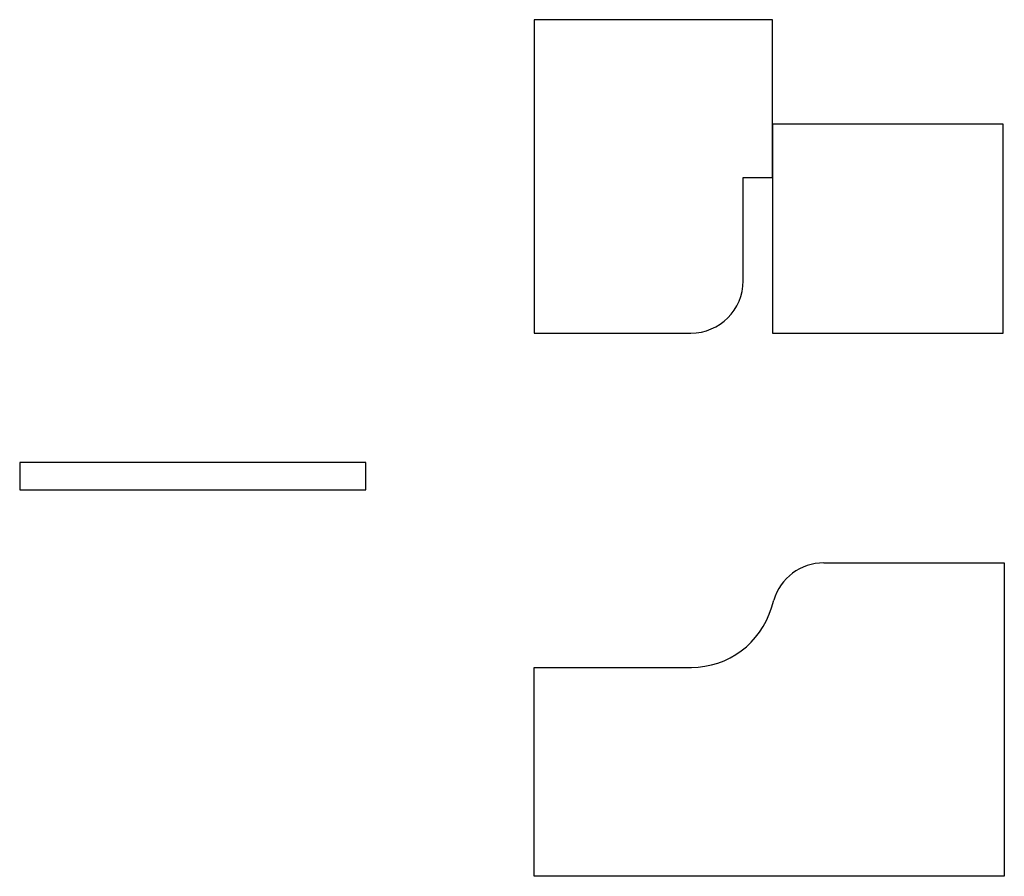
# Model space of a CAD drawing. Extents: x -214.2 to -120, y -37 to 45.
import ezdxf

# ---------------------------------------------------------------- set-up
doc = ezdxf.new("R2010")
doc.units = 0
doc.layers.get('0').update_dxf_attribs({"linetype": 'CONTINUOUS'})

msp = doc.modelspace()

# ---------------------------------------------------------------- linework, layer by layer
at = {"linetype": 'CONTINUOUS'}
for p, q in [((-142.2, 45), (-165, 45)), ((-165, 45), (-165, 15)), ((-142.2, 29.9), (-142.2, 45)), ((-120.1, 35), (-142.2, 35)), ((-142.2, 35), (-142.2, 15)), ((-120.1, 15), (-120.1, 35)), ((-145, 29.9), (-142.2, 29.9)), ((-145, 20), (-145, 29.9)), ((-165, 15), (-150, 15)), ((-142.2, 15), (-120.1, 15)), ((-181.123, 2.6), (-214.248, 2.6)), ((-214.248, 2.6), (-214.248, 0)), ((-181.123, 0), (-181.123, 2.6)), ((-214.248, 0), (-181.123, 0)), ((-137.28, -7), (-120, -7)), ((-120, -7), (-120, -37)), ((-142.29, -11.299), (-142.069, -10.563)), ((-165, -17), (-149.952, -17)), ((-165, -37), (-165, -17)), ((-120, -37), (-165, -37))]:
    msp.add_line(p, q, dxfattribs=at)
for centre, radius, start, end in [((-150, 20), 5, 270, 0), ((-137.28, -12), 5, 90, 163.30076), ((-149.952, -9), 8, 270, 343.30076)]:
    msp.add_arc(centre, radius, start, end, dxfattribs=at)

doc.saveas('drawing.dxf')
